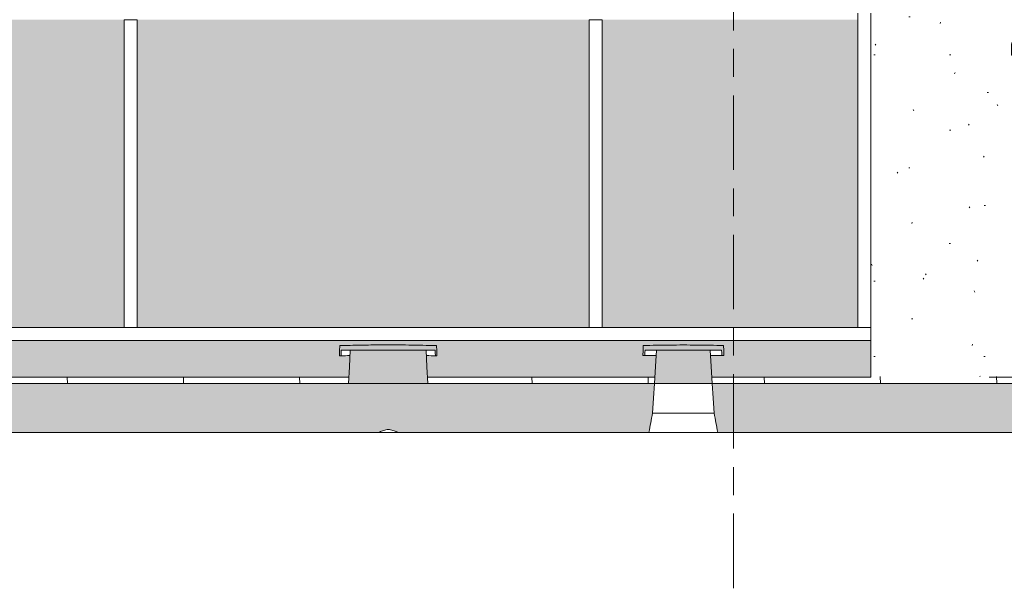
# Model space of a CAD drawing. Header units: metres. Extents: x -28 to 176, y -14 to 869.
# Tile 22 of 60: x 12.18 to 17.47, y 1.08 to 4.12. Entities that reach past the tile are written whole.
import ezdxf

# ---------------------------------------------------------------- set-up
doc = ezdxf.new("R2010")
doc.units = ezdxf.units.M
doc.linetypes.add('_Rasterlinie_', pattern=[0.75, 0.4, -0.1, 0.15, -0.1])
for name, color, linetype, lineweight in [('A_Bem', 7, 'Continuous', 5), ('A_Bem-100', 7, 'Continuous', 5), ('A_Fassade', 113, 'Continuous', 5), ('A_Fenster', 45, 'Continuous', 5), ('A_Geschossdecken', 7, 'Continuous', 5), ('A_Geschossdecken_Oberflächenschraffur', 7, 'Continuous', 5), ('A_Geschossdecken_Schraffur', 7, 'Continuous', 5), ('A_Linien_Feine Linien', 7, 'Continuous', 5), ('A_Raster', 128, 'Continuous', 5), ('A_Wand', 244, 'Continuous', 5), ('A_Wände_Oberflächenschraffur', 244, 'Continuous', 5)]:
    doc.layers.add(name, color=color, linetype=linetype, lineweight=lineweight)
doc.styles.add('ISOCPEUR_1', font='isocpeur.ttf', dxfattribs={"width": 0.8, "height": 0.25})
doc.dimstyles.new('BLB-Standard_2_5_Aussen_maskiert', dxfattribs={"dimscale": 0.3048, "dimtxt": 0.248995, "dimasz": 0.492126, "dimexe": 1.32874, "dimexo": 0.0625, "dimgap": 0.032808, "dimtad": 1, "dimrnd": 0.001, "dimzin": 0, "dimdsep": 46, "dimtxsty": 'ISOCPEUR_1', "dimblk1": 'OBLIQUE', "dimblk2": 'OBLIQUE', "dimsah": 1, "dimcen": 0.09, "dimdle": 0.164042, "dimazin": 0, "dimtfac": 1, "dimtdec": 4, "dimtix": 1, "dimtmove": 0, "dimatfit": 3, "dimfxl": 1.32874, "dimfxlon": 1, "dimtvp": 1, "dimtfill": 1, "dimtolj": 1, "dimtzin": 0, "dimarcsym": 2})
pattern_1 = [(0, (11.292, 18.958), (0.813, 0.203), [0.007, -0.603, 0.007, -0.603, -3.251]), (0, (11.292, 18.958), (0.813, 0.203), [-1.219, 0.007, -1.212, 0.007, -0.603, -1.422]), (0, (11.292, 18.958), (0.813, 0.203), [-3.048, 0.007, -0.4, 0.007, -1.009]), (120, (11.597, 19.06), (-0.5823032, 0.6025787), [0.007, -0.603, 0.007, -0.603, -3.251]), (120, (11.597, 19.06), (-0.5823032, 0.6025787), [-1.219, 0.007, -1.212, 0.007, -0.603, -1.422]), (120, (11.597, 19.06), (-0.5823032, 0.6025787), [-3.048, 0.007, -0.4, 0.007, -1.009]), (240, (11.699, 19.466), (-0.2306968, -0.8055787), [0.007, -0.603, 0.007, -0.603, -3.251]), (240, (11.699, 19.466), (-0.2306968, -0.8055787), [-1.219, 0.007, -1.212, 0.007, -0.603, -1.422]), (240, (11.699, 19.466), (-0.2306968, -0.8055787), [-3.048, 0.007, -0.4, 0.007, -1.009])]

# ---------------------------------------------------------------- blocks, each defined once
blk = doc.blocks.new('Rectangular Mullion - 70mm x 280mm_2-8069944-C')
at = {"layer": 'A_Fassade', "color": 250, "lineweight": 9}
for p, q in [((16.6872, 4.1599), (16.6872, 2.4686)), ((16.7572, 2.4686), (16.7572, 4.1599)), ((16.7572, 2.4686), (16.6872, 2.4686))]:
    blk.add_line(p, q, dxfattribs=at)
blk = doc.blocks.new('System Panel - Glazed window-8556055-C')
at = {"layer": 'A_Fassade', "lineweight": 9}
blk.add_hatch(color=10, dxfattribs=at).paths.add_polyline_path([(16.4294, 2.4686), (16.6872, 2.4686), (16.6872, 4.1249), (15.3122, 4.1249), (15.3122, 2.4686), (15.6698, 2.4686)], flags=0)
blk = doc.blocks.new('Rectangular Mullion - 70mm x 280mm_2-8069953-C')
at = {"layer": 'A_Fassade', "color": 250, "lineweight": 9}
for p, q in [((16.7572, 2.4686), (15.2772, 2.4686)), ((16.7572, 2.4686), (16.7572, 2.3986)), ((15.2772, 2.3986), (16.7572, 2.3986))]:
    blk.add_line(p, q, dxfattribs=at)
blk = doc.blocks.new('Rectangular Mullion - 70mm x 160mm-8069955-C')
at = {"layer": 'A_Fassade', "color": 250, "lineweight": 9}
for p, q in [((15.2422, 4.1249), (15.3122, 4.1249)), ((15.2422, 4.1249), (15.2422, 2.4686)), ((15.3122, 2.4686), (15.3122, 4.1249)), ((15.3122, 2.4686), (15.2422, 2.4686))]:
    blk.add_line(p, q, dxfattribs=at)
blk = doc.blocks.new('FE Dachkuppel rund - Ø_850 _1080_-8069996-C')
at = {"layer": 'A_Fenster', "lineweight": 9}
for points in [[(14.4243, 2.3169), (14.4223, 2.3712), (14.2736, 2.3746), (14.1249, 2.3754), (13.9762, 2.3732), (13.9018, 2.3712), (13.8998, 2.3169), (13.9086, 2.3169), (13.9097, 2.347), (14.4144, 2.347), (14.4155, 2.3169)], [(14.3746, 2.1669), (14.3665, 2.347), (13.9576, 2.347), (13.9494, 2.1669), (14.1505, 2.1669)]]:
    blk.add_hatch(color=253, dxfattribs=at).paths.add_polyline_path(points, flags=0)
at = {"layer": 'A_Fenster', "color": 250, "lineweight": 9}
for p, q in [((13.9097, 2.347), (14.4144, 2.347)), ((14.3665, 2.347), (13.9576, 2.347)), ((13.8998, 2.3169), (13.9086, 2.3169)), ((14.4155, 2.3169), (14.4243, 2.3169)), ((13.9494, 2.1669), (14.3746, 2.1669))]:
    blk.add_line(p, q, dxfattribs=at)
at = {"layer": 'A_Fenster', "color": 250, "lineweight": 9, "flags": 128}
for points in [[(13.9018, 2.3712), (13.9008, 2.3441), (13.8998, 2.3169)], [(13.9086, 2.3169), (13.9092, 2.332), (13.9097, 2.347)], [(13.9576, 2.347), (13.9535, 2.2578), (13.9494, 2.1669)], [(14.3746, 2.1669), (14.3706, 2.2578), (14.3665, 2.347)], [(14.4144, 2.347), (14.4149, 2.332), (14.4155, 2.3169)], [(14.4243, 2.3169), (14.4233, 2.3441), (14.4223, 2.3712)]]:
    blk.add_lwpolyline(points, dxfattribs=at)
at = {"layer": 'A_Fenster', "color": 250, "lineweight": 9}
for start_param, end_param in [(5.188242, 5.310669), (4.114109, 4.236536)]:
    blk.add_ellipse((14.162, 2.3074), major_axis=(-0.45, 0), ratio=0.025574, start_param=start_param, end_param=end_param, dxfattribs=at)
blk.add_open_spline([(14.4223, 2.3712), (14.3727, 2.3727), (14.2736, 2.3751), (14.1372, 2.3758), (14.0134, 2.3742), (13.9391, 2.3723), (13.9018, 2.3712)], degree=3, knots=[0, 0, 0, 0, 0.285714, 0.571429, 0.785714, 1, 1, 1, 1], dxfattribs=at)
blk = doc.blocks.new('FE Dachkuppel rund - Ø_850 _1000_-8069997-C')
at = {"layer": 'A_Fenster', "lineweight": 9}
for points in [[(15.9672, 2.3177), (15.9646, 2.3719), (15.8208, 2.3745), (15.6698, 2.3744), (15.5333, 2.3719), (15.5308, 2.3177), (15.5414, 2.3177), (15.5429, 2.3477), (15.955, 2.3477), (15.9565, 2.3177)], [(15.9047, 2.1676), (15.8925, 2.3477), (15.6055, 2.3477), (15.5932, 2.1676), (15.6698, 2.1676)]]:
    blk.add_hatch(color=253, dxfattribs=at).paths.add_polyline_path(points, flags=0)
at = {"layer": 'A_Fenster', "color": 250, "lineweight": 9}
for p, q in [((15.5429, 2.3477), (15.955, 2.3477)), ((15.8925, 2.3477), (15.6055, 2.3477)), ((15.5308, 2.3177), (15.5414, 2.3177)), ((15.9565, 2.3177), (15.9672, 2.3177)), ((15.5932, 2.1676), (15.9047, 2.1676))]:
    blk.add_line(p, q, dxfattribs=at)
at = {"layer": 'A_Fenster', "color": 250, "lineweight": 9, "flags": 128}
for points in [[(15.5333, 2.3719), (15.5321, 2.3449), (15.5308, 2.3177)], [(15.5414, 2.3177), (15.5422, 2.3327), (15.5429, 2.3477)], [(15.6055, 2.3477), (15.5993, 2.2595), (15.5932, 2.1676)], [(15.9047, 2.1676), (15.8986, 2.2595), (15.8925, 2.3477)], [(15.955, 2.3477), (15.9558, 2.3327), (15.9565, 2.3177)], [(15.9672, 2.3177), (15.9659, 2.3449), (15.9646, 2.3719)]]:
    blk.add_lwpolyline(points, dxfattribs=at)
at = {"layer": 'A_Fenster', "color": 250, "lineweight": 9}
for start_param, end_param in [(5.042018, 5.191775), (4.233003, 4.382759)]:
    blk.add_ellipse((15.749, 2.3075), major_axis=(-0.45, 0), ratio=0.025574, start_param=start_param, end_param=end_param, dxfattribs=at)
blk.add_open_spline([(15.9646, 2.3719), (15.9166, 2.3732), (15.8208, 2.3749), (15.701, 2.3749), (15.6054, 2.3736), (15.5574, 2.3726), (15.5333, 2.3719)], degree=3, knots=[0, 0, 0, 0, 0.333333, 0.666667, 0.833333, 1, 1, 1, 1], dxfattribs=at)
blk = doc.blocks.new('System Panel - Glazed window-8556057-C')
at = {"layer": 'A_Fassade', "lineweight": 9}
blk.add_hatch(color=10, dxfattribs=at).paths.add_polyline_path([(14.1505, 2.4686), (15.2422, 2.4686), (15.2422, 4.1249), (12.8122, 4.1249), (12.8122, 2.4686), (13.3909, 2.4686)], flags=0)
blk = doc.blocks.new('System Panel - Glazed window-8556059-C')
at = {"layer": 'A_Fassade', "lineweight": 9}
blk.add_hatch(color=10, dxfattribs=at).paths.add_polyline_path([(12.7422, 2.4686), (12.7422, 4.1249), (11.3147, 4.1249), (11.3147, 2.4686), (12.6313, 2.4686)], flags=0)
blk = doc.blocks.new('Rectangular Mullion - 70mm x 280mm_2-8070022-C')
at = {"layer": 'A_Fassade', "color": 250, "lineweight": 9}
for p, q in [((12.7772, 2.4686), (11.2797, 2.4686)), ((11.2797, 2.3986), (12.7772, 2.3986))]:
    blk.add_line(p, q, dxfattribs=at)
blk = doc.blocks.new('Rectangular Mullion - 70mm x 280mm_2-8070021-C')
at = {"layer": 'A_Fassade', "color": 250, "lineweight": 9}
for p, q in [((3.2722, 2.4686), (0.7722, 2.4686)), ((0.7722, 2.3986), (3.2722, 2.3986))]:
    blk.add_line(p, q, dxfattribs=at)
blk = doc.blocks.new('DIMBLOCK43-C')
at = {"layer": 'A_Bem-100', "lineweight": 9}
for p, q in [((17.7975, 6.1949), (17.7225, 6.2699)), ((17.7975, 6.1949), (17.8725, 6.1199)), ((17.7975, 2.2019), (17.7225, 2.2769)), ((17.7975, 2.2019), (17.8725, 2.1269))]:
    blk.add_line(p, q, dxfattribs=at)
at = {"layer": 'A_Bem-100'}
for p, q in [((17.3925, 6.1949), (18.2025, 6.1949)), ((17.7975, 6.1949), (17.3925, 6.1949)), ((17.7975, 2.1519), (17.7975, 6.1949)), ((17.3925, 2.2019), (18.2025, 2.2019)), ((17.7975, 2.2019), (17.3925, 2.2019))]:
    blk.add_line(p, q, dxfattribs=at)
at = {"layer": 'A_Bem-100', "color": 0, "insert": (17.4609, 3.9133), "char_height": 0.25, "width": 0.684194, "attachment_point": 1, "rotation": 90, "line_spacing_factor": 1.149209, "style": 'ISOCPEUR_1', "bg_fill": 3, "box_fill_scale": 1.25, "bg_fill_color": 256, "bg_fill_true_color": 13158600, "bg_fill_transparency": 0}
blk.add_mtext('3,99\\A2\\H0.5x;\\S3^  ;\\H2x;', dxfattribs=at)
blk = doc.blocks.new('_Oblique')
at = {"color": 0, "linetype": 'ByBlock', "lineweight": -2}
blk.add_line((-0.5, -0.5), (0.5, 0.5), dxfattribs=at)

msp = doc.modelspace()

# ---------------------------------------------------------------- hatches: boundary and pattern name
at = {"layer": 'A_Geschossdecken_Oberflächenschraffur'}
h = msp.add_hatch(dxfattribs=at)
h.set_pattern_fill('FP_40', color=9, style=0, pattern_type=2)
h.set_pattern_definition([(92.491, (3.697, 2.071), (-0.624584, -0.000146), [])])
h.paths.add_polyline_path([(21.7571, 2.1668), (21.7567, 2.2049), (19.9909, 2.2047), (19.9909, 2.2014), (19.5409, 2.2014), (19.5409, 2.2047), (16.7572, 2.2047), (16.7572, 2.2019), (15.9025, 2.2015), (15.9047, 2.1676), (15.5932, 2.1676), (15.5955, 2.202), (14.3731, 2.2019), (14.3746, 2.1669), (21.7552, 2.1668)], flags=0)
h.paths.add_polyline_path([(13.9344, 2.1669), (13.9494, 2.1669), (13.951, 2.202), (10.7161, 2.2019), (10.7164, 2.1669), (13.3909, 2.1669)], flags=0)
h.paths.add_polyline_path([(9.3164, 2.167), (9.315, 2.202), (6.7235, 2.2019), (6.724, 2.167), (9.315, 2.167)], flags=0)
h.paths.add_polyline_path([(5.3238, 2.167), (5.3223, 2.2021), (2.7238, 2.2019), (2.7243, 2.167), (5.3223, 2.167)], flags=0)
h.paths.add_polyline_path([(1.3241, 2.167), (1.3229, 2.2021), (-1.2798, 2.2019), (-1.2798, 2.1671), (1.3229, 2.167)], flags=0)
h.paths.add_polyline_path([(-2.6798, 2.1671), (-2.6798, 2.2022), (-5.288, 2.2019), (-5.288, 2.1671), (-3.3211, 2.1671)], flags=0)
h.paths.add_polyline_path([(-6.743, 2.1671), (-6.688, 2.1671), (-6.688, 2.2022), (-9.4905, 2.2019), (-9.4896, 2.1672), (-7.1192, 2.1671)], flags=0)
h.paths.add_polyline_path([(-10.1021, 2.1672), (-10.102, 2.1683), (-10.1021, 2.2023), (-11.1735, 2.2016), (-11.1716, 2.1672), (-10.1578, 2.1672)], flags=0)
h.paths.add_polyline_path([(-11.538, 2.1672), (-11.5361, 2.2023), (-12.7255, 2.2023), (-12.7255, 2.2049), (-15.9644, 2.2049), (-11.677, 2.1672)], flags=0)
h.paths.add_polyline_path([(22.657, 2.1828), (23.4021, 2.2049), (22.6567, 2.2049), (22.6569, 2.1919)], flags=0)
at = {"layer": 'A_Geschossdecken_Schraffur', "lineweight": 9}
h = msp.add_hatch(color=253, dxfattribs=at)
h.paths.add_polyline_path([(13.7281, 0.9549), (13.7415, 1.0049), (10.7287, 1.0049), (10.7292, 0.9549), (13.3909, 0.9549)], flags=0)
h.paths.add_polyline_path([(-19.1392, 0.9549), (-18.645, 0.9549), (-18.6448, 1.0049), (-18.8516, 1.0049), (-18.8516, 1.9049), (-18.6416, 1.9049), (-18.6405, 2.2049), (-19.1392, 2.2049), (-19.1392, 1.454)], flags=0)
h.paths.add_polyline_path([(-8.6385, 0.9549), (-6.688, 0.9549), (-6.688, 1.0049), (-9.3258, 1.0049), (-9.3139, 0.9549)], flags=0)
h.paths.add_polyline_path([(-13.1963, 0.9549), (-11.6808, 0.9549), (-11.6755, 1.0049), (-17.7448, 1.0049), (-17.745, 0.9549), (-16.2348, 0.9549)], flags=0)
h.paths.add_polyline_path([(23.5062, 0.9549), (23.5062, 1.0049), (22.6694, 1.0049), (22.6699, 0.9549), (23.2661, 0.9549)], flags=0)
h.paths.add_polyline_path([(9.3291, 0.9549), (9.3286, 1.0049), (6.7361, 1.0049), (6.7366, 0.9549), (8.0735, 0.9549)], flags=0)
h.paths.add_polyline_path([(14.5959, 0.9549), (15.4363, 0.9549), (15.4419, 1.0049), (14.5825, 1.0049)], flags=0)
h.paths.add_polyline_path([(16.0616, 0.9549), (21.7699, 0.9549), (21.7693, 1.0049), (16.056, 1.0049)], flags=0)
h.paths.add_polyline_path([(-11.0288, 0.9549), (-10.2778, 0.9549), (-10.266, 1.0049), (-11.0341, 1.0049)], flags=0)
h.paths.add_polyline_path([(5.3366, 0.9549), (5.336, 1.0049), (2.7364, 1.0049), (2.737, 0.9549), (5.0349, 0.9549)], flags=0)
h.paths.add_polyline_path([(-5.288, 0.9549), (-2.6798, 0.9549), (-2.6798, 1.0049), (-5.288, 1.0049)], flags=0)
h.paths.add_polyline_path([(1.3369, 0.9549), (1.3363, 1.0049), (-1.2798, 1.0049), (-1.2798, 0.9549), (0.4771, 0.9549)], flags=0)
h.paths.add_polyline_path([(11.6401, 1.9049), (14.1145, 1.9049), (14.162, 1.9209), (14.2121, 1.9049), (15.5644, 1.9049), (15.5832, 2.0076), (15.5932, 2.1669), (10.7164, 2.1669), (10.7192, 1.9049), (11.5813, 1.9049)], flags=0)
h.paths.add_polyline_path([(8.8331, 1.9049), (9.3191, 1.9049), (9.3164, 2.167), (6.7239, 2.167), (6.7266, 1.9049), (8.7586, 1.9049)], flags=0)
h.paths.add_polyline_path([(-15.9479, 1.9049), (-11.5627, 1.9049), (-11.5464, 2.0071), (-11.538, 2.1672), (-11.7405, 2.1672), (-15.442, 2.1723), (-17.2238, 2.2049), (-17.7405, 2.2049), (-17.7416, 1.9049), (-16.2348, 1.9049)], flags=0)
h.paths.add_polyline_path([(5.0349, 1.9049), (5.3265, 1.9049), (5.3238, 2.167), (2.7242, 2.167), (2.7269, 1.9049), (4.7644, 1.9049)], flags=0)
h.paths.add_polyline_path([(1.2367, 1.9049), (1.3269, 1.9049), (1.3241, 2.167), (-1.2798, 2.1671), (-1.2798, 1.9049), (0.761, 1.9049)], flags=0)
h.paths.add_polyline_path([(15.9345, 1.9049), (21.7598, 1.9049), (21.7571, 2.1668), (15.9048, 2.1669), (15.9147, 2.0076), (15.9342, 1.9049)], flags=0)
h.paths.add_polyline_path([(-3.3211, 1.9049), (-2.6798, 1.9049), (-2.6798, 2.1671), (-5.288, 2.1671), (-5.288, 1.9049), (-4.0807, 1.9049)], flags=0)
h.paths.add_polyline_path([(-11.1469, 1.9049), (-10.0195, 1.9049), (-10.0077, 1.9385), (-9.9817, 2.0089), (-9.9752, 2.1667), (-11.1716, 2.1672), (-11.1633, 2.0071)], flags=0)
h.paths.add_polyline_path([(-7.1192, 1.9049), (-6.688, 1.9049), (-6.688, 2.1671), (-9.6165, 2.1667), (-9.6099, 2.0066), (-9.5723, 1.9049), (-7.4088, 1.9049)], flags=0)
h.paths.add_polyline_path([(22.6599, 1.9049), (23.5062, 1.9049), (23.5062, 2.1815), (22.6571, 2.1725)], flags=0)
at = {"layer": 'A_Wände_Oberflächenschraffur'}
h = msp.add_hatch(dxfattribs=at)
h.set_pattern_fill('FP_5', style=0, pattern_type=2)
h.set_pattern_definition(pattern_1)
h.paths.add_polyline_path([(16.7572, 2.2019), (16.7572, 2.3986), (10.4143, 2.3986), (10.445, 2.381), (10.4987, 2.3584), (10.5573, 2.3419), (10.615, 2.3329), (10.7448, 2.3275), (10.7448, 2.2817), (10.7402, 2.2817), (10.7399, 2.2874), (10.7152, 2.2871), (10.7164, 2.202), (13.951, 2.202), (13.9563, 2.3177), (13.8998, 2.3169), (13.9018, 2.3712), (14.0505, 2.3746), (14.1992, 2.3754), (14.3746, 2.3725), (14.4223, 2.3712), (14.4243, 2.3169), (14.3679, 2.3169), (14.3706, 2.2578), (14.3706, 2.2578), (14.3731, 2.202), (15.5955, 2.202), (15.6034, 2.3184), (15.5308, 2.3177), (15.5333, 2.3719), (15.6771, 2.3745), (15.8208, 2.3745), (15.9646, 2.3719), (15.9672, 2.3177), (15.8946, 2.3177), (15.8986, 2.2595), (15.8986, 2.2595), (15.9024, 2.202), (16.4294, 2.202)], flags=0)
h.paths.add_polyline_path([(9.316, 2.202), (9.315, 2.2723), (9.2903, 2.2721), (9.2899, 2.2663), (9.2853, 2.2663), (9.2857, 2.3122), (9.3585, 2.3171), (9.4182, 2.3209), (9.4748, 2.3311), (9.5304, 2.3482), (9.59, 2.3759), (9.6278, 2.3986), (6.4443, 2.3986), (6.4612, 2.3894), (6.5133, 2.3686), (6.5734, 2.353), (6.6249, 2.3454), (6.7475, 2.3405), (6.7521, 2.3392), (6.7521, 2.2946), (6.7475, 2.2946), (6.7471, 2.3001), (6.7225, 2.2998), (6.724, 2.2021), (9.315, 2.202)], flags=0)
h.paths.add_polyline_path([(5.3234, 2.2021), (5.3223, 2.2851), (5.2976, 2.2848), (5.2972, 2.2792), (5.2926, 2.2792), (5.2922, 2.3248), (5.366, 2.3299), (5.4248, 2.3336), (5.4812, 2.3439), (5.5303, 2.3582), (5.5889, 2.3842), (5.6142, 2.3986), (-1.5118, 2.3986), (-1.483, 2.3874), (-1.422, 2.3723), (-1.3751, 2.3656), (-1.3057, 2.3639), (-1.2498, 2.3605), (-1.2498, 2.3119), (-1.2548, 2.3119), (-1.2548, 2.3203), (-1.2798, 2.3203), (-1.2798, 2.2022), (1.3237, 2.2021), (1.3229, 2.2578), (1.2982, 2.2576), (1.2978, 2.2521), (1.2932, 2.252), (1.2928, 2.2976), (1.3668, 2.3026), (1.4267, 2.3066), (1.4814, 2.3166), (1.5274, 2.3297), (1.5855, 2.3548), (1.6277, 2.3781), (2.4163, 2.3864), (2.4661, 2.3601), (2.5175, 2.3401), (2.5783, 2.325), (2.6267, 2.318), (2.7481, 2.3132), (2.7527, 2.312), (2.7531, 2.2674), (2.7481, 2.2674), (2.7477, 2.2728), (2.7231, 2.2726), (2.7243, 2.2021), (5.3223, 2.2021)], flags=0)
h.paths.add_polyline_path([(-2.7098, 2.3605), (-2.6314, 2.3642), (-2.5845, 2.3656), (-2.5299, 2.3735), (-2.4766, 2.3874), (-2.4498, 2.3986), (-2.7098, 2.3986), (-2.7098, 2.3642)], flags=0)
h.paths.add_polyline_path([(-2.6798, 2.2022), (-2.6798, 2.3204), (-2.7048, 2.3203), (-2.7048, 2.3119), (-2.7098, 2.3119), (-2.7098, 2.3986), (-5.5201, 2.3986), (-5.4895, 2.3868), (-5.4367, 2.3732), (-5.3827, 2.3655), (-5.3139, 2.3639), (-5.258, 2.3604), (-5.258, 2.3119), (-5.263, 2.3119), (-5.263, 2.3203), (-5.288, 2.3203), (-5.288, 2.2022), (-2.7048, 2.2022)], flags=0)
h.paths.add_polyline_path([(-6.688, 2.2022), (-6.688, 2.3203), (-6.713, 2.3203), (-6.713, 2.3119), (-6.718, 2.3119), (-6.717, 2.3605), (-6.6394, 2.3642), (-6.5933, 2.3655), (-6.5392, 2.3732), (-6.4865, 2.3868), (-6.4581, 2.3986), (-12.7178, 2.3986), (-12.7178, 6.1449), (-12.7255, 6.1449), (-12.7255, 2.2023), (-11.5361, 2.2023), (-11.5314, 2.2879), (-11.5948, 2.2872), (-11.5926, 2.3415), (-11.4565, 2.3443), (-11.2972, 2.3447), (-11.1716, 2.3428), (-11.117, 2.3415), (-11.1148, 2.2872), (-11.1782, 2.2872), (-11.1757, 2.2431), (-11.1757, 2.2431), (-11.1735, 2.2023), (-10.1012, 2.2023), (-10.0986, 2.3076), (-10.1394, 2.3067), (-10.1382, 2.361), (-9.9641, 2.3674), (-9.9128, 2.3798), (-9.8821, 2.3855), (-9.8313, 2.3905), (-9.7959, 2.3918), (-9.7525, 2.3902), (-9.7093, 2.3854), (-9.6667, 2.3776), (-9.6202, 2.3666), (-9.4535, 2.361), (-9.4523, 2.3067), (-9.4931, 2.3067), (-9.4896, 2.2023), (-6.713, 2.2022)], flags=0)
h.paths.add_polyline_path([(1.5784, 2.3453), (1.5789, 2.3455), (1.5788, 2.3455)], flags=0)
h.paths.add_polyline_path([(5.5826, 2.3749), (5.5828, 2.3749), (5.5826, 2.3749)], flags=0)
h = msp.add_hatch(dxfattribs=at)
h.set_pattern_fill('FP_5', style=0, pattern_type=2)
h.set_pattern_definition(pattern_1)
h.paths.add_polyline_path([(20.0259, 2.2047), (20.0259, 6.1449), (16.7572, 6.1449), (16.7572, 2.2047), (19.9912, 2.2047)], flags=0)

# ---------------------------------------------------------------- linework, layer by layer
at = {"layer": 'A_Geschossdecken', "color": 250, "lineweight": 9}
for p, q in [((15.5932, 2.1669), (10.7164, 2.1669)), ((21.7571, 2.1668), (15.9048, 2.1669))]:
    msp.add_line(p, q, dxfattribs=at)
at = {"layer": 'A_Geschossdecken', "color": 250, "lineweight": 9, "flags": 128}
for points in [[(15.5832, 2.0076), (15.5882, 2.0885), (15.5932, 2.1669)], [(15.9048, 2.1669), (15.9097, 2.0885), (15.9147, 2.0076)]]:
    msp.add_lwpolyline(points, dxfattribs=at)
at = {"layer": 'A_Geschossdecken', "color": 250, "lineweight": 9}
for centre, start_param, end_param in [((15.749, 2.1568), 4.712389, 5.087694), ((15.749, 2.1568), 4.337084, 4.712389), ((15.749, 1.9976), 4.712389, 5.11303), ((15.749, 1.9976), 4.311748, 4.712389)]:
    msp.add_ellipse(centre, major_axis=(-0.425, 0), ratio=0.025574, start_param=start_param, end_param=end_param, dxfattribs=at)
for points in [[(15.5642, 1.9049), (15.5703, 1.9392), (15.5766, 1.9734), (15.5832, 2.0076)], [(15.9147, 2.0076), (15.9213, 1.9734), (15.9276, 1.9392), (15.9337, 1.9049)]]:
    msp.add_open_spline(points, degree=3, dxfattribs=at)
for points, knots in [([(14.1139, 1.9059), (14.1141, 1.906), (14.1179, 1.908), (14.1254, 1.9116), (14.1409, 1.9171), (14.1534, 1.9197), (14.162, 1.9209)], [0.95335513, 0.95335513, 0.95335513, 0.95335513, 0.95394737, 0.96546053, 0.97697368, 1, 1, 1, 1]), ([(14.162, 1.9209), (14.1665, 1.9204), (14.1753, 1.919), (14.1879, 1.9158), (14.1978, 1.9122), (14.2055, 1.9087), (14.2092, 1.9068), (14.2111, 1.9058)], [0, 0, 0, 0, 0.01190476, 0.02380952, 0.03571429, 0.04166667, 0.04761905, 0.04761905, 0.04761905, 0.04761905])]:
    msp.add_open_spline(points, degree=3, knots=knots, dxfattribs=at)
at = {"layer": 'A_Linien_Feine Linien'}
msp.add_line((23.5071, 1.9049), (-18.8516, 1.9049), dxfattribs=at)
at = {"layer": 'A_Raster', "linetype": '_Rasterlinie_', "lineweight": 9}
msp.add_line((16.0184, -12.4326), (16.0184, 12.5006), dxfattribs=at)
at = {"layer": 'A_Wand', "color": 250, "lineweight": 9}
for p, q in [((16.7572, 2.2019), (16.7572, 2.3986)), ((10.7161, 2.202), (13.951, 2.202)), ((14.3731, 2.202), (15.5955, 2.202)), ((15.9024, 2.202), (16.7572, 2.2019))]:
    msp.add_line(p, q, dxfattribs=at)

# ---------------------------------------------------------------- block references
at = {"layer": 'A_Fassade', "color": 250, "lineweight": 9}
for name, p in [('Rectangular Mullion - 70mm x 280mm_2-8069944-C', (0, 0)), ('System Panel - Glazed window-8556059-C', (0, 0)), ('Rectangular Mullion - 70mm x 160mm-8069955-C', (-2.5, 0)), ('System Panel - Glazed window-8556057-C', (0, 0)), ('Rectangular Mullion - 70mm x 160mm-8069955-C', (0, 0)), ('System Panel - Glazed window-8556055-C', (0, 0)), ('Rectangular Mullion - 70mm x 280mm_2-8070022-C', (0, 0)), ('Rectangular Mullion - 70mm x 280mm_2-8070021-C', (12.005, 0)), ('Rectangular Mullion - 70mm x 280mm_2-8069953-C', (0, 0))]:
    msp.add_blockref(name, p, dxfattribs=at)
at = {"layer": 'A_Fenster', "color": 250, "lineweight": 9}
for name in ['FE Dachkuppel rund - Ø_850 _1080_-8069996-C', 'FE Dachkuppel rund - Ø_850 _1000_-8069997-C']:
    msp.add_blockref(name, (0, 0), dxfattribs=at)

# ---------------------------------------------------------------- next in the draw order: dimensions: what is measured, and where the dimension line sits
at = {"layer": 'A_Bem'}
dim = msp.add_linear_dim(base=(17.7975, 6.1949), p1=(17.3925, 2.2019), p2=(17.3925, 6.1949), angle=90, text='\\A1;3,99\\Q;{\\A1;{\\H0.5x;\\S3^ ;}}', dimstyle='BLB-Standard_2_5_Aussen_maskiert', override={"dimpost": '<>', "dimfxl": 3.992951}, dxfattribs=at)
dim.commit()
dim.dimension.update_dxf_attribs({"geometry": 'DIMBLOCK43-C', "text_midpoint": (17.6375, 4.1984)})

doc.saveas('drawing.dxf')
